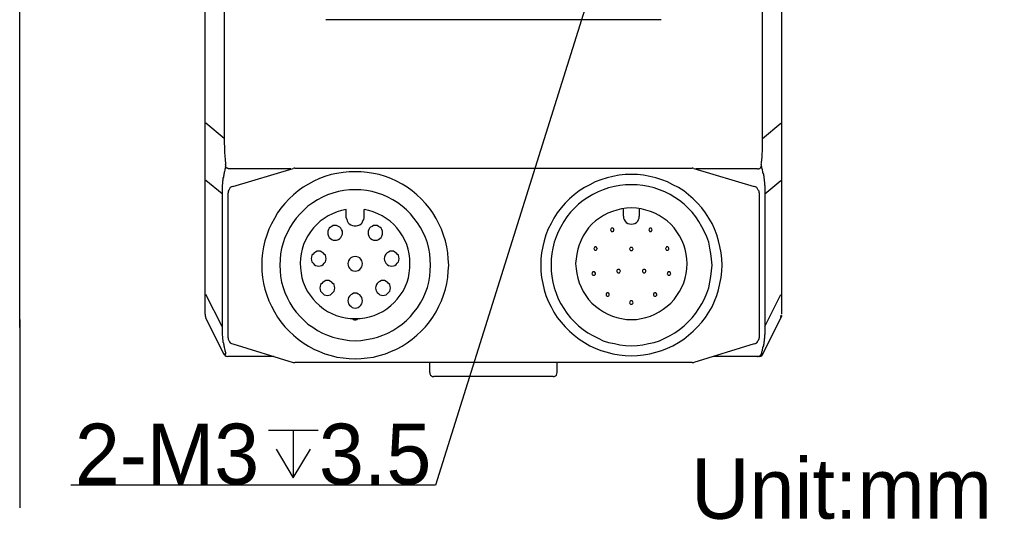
# Model space of a CAD drawing. Extents: x 2 to 309, y 0 to 392.
# Tile 27 of 28: x 257 to 309, y 308 to 334. Entities that reach past the tile are written whole.
import ezdxf

# ---------------------------------------------------------------- set-up
doc = ezdxf.new("R2010")
doc.units = 0
doc.header["$MEASUREMENT"] = 0
doc.layers.get('0').update_dxf_attribs({"linetype": 'CONTINUOUS'})
doc.styles.add('HORIZONTALGBCBIG', font='txt.shx', dxfattribs={"bigfont": 'gbcbig.shx'})

msp = doc.modelspace()

# ---------------------------------------------------------------- linework, layer by layer
at = {"color": 7, "linetype": 'Continuous'}
for p, q in [((268.124, 355.804), (268.124, 327.428)), ((296.221, 327.428), (296.221, 355.804)), ((257.461, 317.568), (257.461, 354.95)), ((267.143, 318.259), (267.143, 353.856)), ((297.222, 318.259), (297.222, 353.71)), ((290.919, 333.616), (273.426, 333.616)), ((268.124, 327.428), (267.18, 328.22)), ((296.221, 327.428), (297.165, 328.22)), ((271.615, 325.843), (268.388, 325.843)), ((268.577, 324.919), (271.728, 325.862)), ((271.823, 325.881), (292.542, 325.881)), ((292.636, 325.862), (295.787, 324.919)), ((295.957, 325.843), (292.731, 325.843)), ((268.03, 324.541), (267.18, 325.24)), ((296.335, 324.541), (297.165, 325.24)), ((268.03, 324.541), (268.03, 317.617)), ((268.332, 317.032), (268.332, 324.598)), ((296.033, 324.598), (296.033, 317.032)), ((296.335, 324.541), (296.335, 317.617)), ((274.502, 323.296), (274.502, 323.73)), ((275.427, 323.296), (275.427, 323.73)), ((288.957, 323.372), (288.957, 323.768)), ((289.787, 323.768), (289.787, 323.372)), ((273.313, 319.957), (273.351, 319.976)), ((276.578, 319.976), (276.616, 319.957)), ((268.03, 317.617), (267.18, 319.296)), ((296.335, 317.617), (297.165, 319.296)), ((267.143, 318.259), (267.143, 318.202)), ((267.143, 318.221), (267.143, 318.183)), ((267.143, 318.202), (267.143, 318.183)), ((267.143, 318.202), (267.143, 318.164)), ((267.143, 318.202), (267.143, 318.164)), ((267.143, 318.164), (267.162, 318.127)), ((267.143, 318.164), (267.162, 318.146)), ((267.162, 318.146), (267.162, 318.127)), ((267.162, 318.127), (267.162, 318.108)), ((267.162, 318.127), (267.162, 318.108)), ((267.162, 318.127), (267.162, 318.108)), ((267.162, 318.108), (267.18, 318.07)), ((267.18, 318.07), (267.18, 318.051)), ((268.124, 316.164), (267.18, 318.051)), ((296.221, 316.164), (297.165, 318.051)), ((297.184, 318.108), (297.203, 318.127)), ((268.577, 316.712), (271.728, 315.749)), ((295.787, 316.712), (292.636, 315.749)), ((270.728, 316.051), (268.313, 316.051)), ((296.033, 316.051), (293.636, 316.051)), ((292.542, 315.749), (271.823, 315.749)), ((278.861, 315.221), (278.861, 315.749)), ((285.503, 315.221), (285.503, 315.749)), ((285.296, 315.014), (279.069, 315.014)), ((270.442, 312.226), (273.034, 312.226)), ((271.729, 312.226), (271.729, 309.73))]:
    msp.add_line(p, q, dxfattribs=at)
at = {"color": 251, "linetype": 'Continuous'}
for p, q in [((287.817, 336.929), (279.148, 309.343)), ((257.461, 317.992), (257.461, 308.169)), ((279.148, 309.356), (260.124, 309.356))]:
    msp.add_line(p, q, dxfattribs=at)
at = {"color": 7, "linetype": 'Continuous'}
for points in [[(268.124, 327.428), (268.124, 327.334), (268.124, 327.239), (268.124, 327.145), (268.143, 327.032), (268.143, 327.032), (268.143, 326.956), (268.143, 326.938), (268.143, 326.862), (268.143, 326.843), (268.143, 326.768), (268.143, 326.749), (268.143, 326.673), (268.143, 326.655), (268.162, 326.56), (268.162, 326.541), (268.162, 326.466), (268.162, 326.447), (268.181, 326.372), (268.181, 326.353), (268.181, 326.277), (268.181, 326.258), (268.199, 326.164), (268.199, 326.164), (268.199, 326.07), (268.199, 326.07)], [(296.146, 326.07), (296.165, 326.145), (296.165, 326.164), (296.165, 326.239), (296.184, 326.258), (296.184, 326.334), (296.184, 326.353), (296.203, 326.428), (296.203, 326.447), (296.203, 326.522), (296.203, 326.541), (296.203, 326.636), (296.203, 326.655), (296.221, 326.73), (296.221, 326.749), (296.221, 326.824), (296.221, 326.843), (296.221, 326.919), (296.221, 326.938), (296.221, 327.032), (296.221, 327.032), (296.221, 327.145), (296.221, 327.145), (296.221, 327.239), (296.221, 327.334), (296.221, 327.428)], [(268.199, 325.956), (268.199, 325.919), (268.181, 325.862), (268.162, 325.806), (268.162, 325.768), (268.143, 325.711), (268.124, 325.655), (268.124, 325.617), (268.105, 325.56), (268.105, 325.504), (268.086, 325.466), (268.086, 325.409), (268.067, 325.353), (268.067, 325.315), (268.067, 325.258), (268.049, 325.202), (268.049, 325.164), (268.049, 325.107), (268.049, 325.051), (268.03, 325.013), (268.03, 324.957), (268.03, 324.9), (268.03, 324.862), (268.03, 324.806), (268.03, 324.749), (268.03, 324.692), (268.03, 324.655), (268.03, 324.598), (268.03, 324.541)], [(268.199, 325.956), (268.199, 325.956), (268.199, 325.975), (268.199, 325.975), (268.218, 325.994), (268.218, 325.994), (268.218, 325.994), (268.218, 326.013), (268.218, 326.013), (268.218, 326.013), (268.218, 326.032), (268.218, 326.032), (268.218, 326.051), (268.199, 326.051), (268.199, 326.07)], [(268.388, 325.843), (268.388, 325.843), (268.369, 325.843), (268.369, 325.843), (268.35, 325.843), (268.35, 325.843), (268.35, 325.843), (268.332, 325.862), (268.313, 325.862), (268.313, 325.862), (268.294, 325.862), (268.294, 325.881), (268.275, 325.881), (268.275, 325.881), (268.256, 325.9), (268.256, 325.9), (268.237, 325.919), (268.237, 325.919), (268.218, 325.938), (268.218, 325.938), (268.218, 325.938), (268.218, 325.956), (268.199, 325.956), (268.199, 325.956)], [(270.086, 320.825), (270.086, 320.504), (270.124, 320.183), (270.181, 319.862), (270.256, 319.561), (270.351, 319.259), (270.464, 318.957), (270.596, 318.674), (270.747, 318.391), (270.917, 318.108), (271.087, 317.863), (271.294, 317.598), (271.521, 317.372), (271.747, 317.164), (271.992, 316.957), (272.257, 316.768), (272.521, 316.598), (272.804, 316.447), (273.106, 316.315), (273.389, 316.202), (273.71, 316.108), (274.011, 316.032), (274.332, 315.995), (274.653, 315.957), (274.955, 315.938), (275.276, 315.957), (275.597, 315.995), (275.917, 316.032), (276.219, 316.108), (276.54, 316.202), (276.823, 316.315), (277.125, 316.447), (277.408, 316.598), (277.672, 316.768), (277.936, 316.957), (278.182, 317.164), (278.408, 317.372), (278.635, 317.598), (278.842, 317.863), (279.012, 318.108), (279.182, 318.391), (279.333, 318.674), (279.465, 318.957), (279.578, 319.259), (279.672, 319.561), (279.748, 319.862), (279.805, 320.183), (279.823, 320.504), (279.842, 320.825), (279.823, 321.145), (279.805, 321.466), (279.748, 321.768), (279.672, 322.089), (279.578, 322.391), (279.465, 322.692), (279.333, 322.975), (279.182, 323.258), (279.012, 323.541), (278.842, 323.787), (278.635, 324.032), (278.408, 324.277), (278.182, 324.485), (277.936, 324.692), (277.672, 324.881), (277.408, 325.051), (277.125, 325.202), (276.823, 325.334), (276.54, 325.447), (276.219, 325.541), (275.917, 325.598), (275.597, 325.655), (275.276, 325.692), (274.955, 325.692), (274.653, 325.692), (274.332, 325.655), (274.011, 325.598), (273.71, 325.541), (273.389, 325.447), (273.106, 325.334), (272.804, 325.202), (272.521, 325.051), (272.257, 324.881), (271.992, 324.692), (271.747, 324.485), (271.521, 324.277), (271.294, 324.032), (271.087, 323.787), (270.917, 323.541), (270.747, 323.258), (270.596, 322.975), (270.464, 322.692), (270.351, 322.391), (270.256, 322.089), (270.181, 321.768), (270.124, 321.466), (270.086, 321.145), (270.086, 320.825)], [(271.823, 325.881), (271.785, 325.881), (271.728, 325.862)], [(292.636, 325.862), (292.58, 325.881), (292.542, 325.881)], [(295.957, 325.843), (295.976, 325.843), (295.976, 325.843), (295.995, 325.843), (295.995, 325.843), (296.014, 325.843), (296.014, 325.843), (296.033, 325.862), (296.033, 325.862), (296.052, 325.862), (296.071, 325.862), (296.071, 325.881), (296.089, 325.881), (296.089, 325.881), (296.108, 325.9), (296.108, 325.9), (296.127, 325.919), (296.127, 325.919), (296.127, 325.938), (296.146, 325.938), (296.146, 325.938), (296.146, 325.956), (296.146, 325.956), (296.165, 325.956)], [(296.146, 326.07), (296.146, 326.051), (296.146, 326.051), (296.146, 326.032), (296.146, 326.032), (296.146, 326.013), (296.146, 326.013), (296.146, 326.013), (296.146, 325.994), (296.146, 325.994), (296.146, 325.994), (296.146, 325.975), (296.146, 325.975), (296.146, 325.956), (296.165, 325.956)], [(296.165, 325.956), (296.165, 325.919), (296.184, 325.862), (296.203, 325.806), (296.203, 325.768), (296.221, 325.711), (296.221, 325.655), (296.24, 325.617), (296.259, 325.56), (296.259, 325.504), (296.278, 325.466), (296.278, 325.409), (296.278, 325.353), (296.297, 325.315), (296.297, 325.258), (296.297, 325.202), (296.316, 325.164), (296.316, 325.107), (296.316, 325.051), (296.316, 325.013), (296.335, 324.957), (296.335, 324.9), (296.335, 324.862), (296.335, 324.806), (296.335, 324.749), (296.335, 324.692), (296.335, 324.655), (296.335, 324.598), (296.335, 324.541)], [(284.654, 320.825), (284.654, 320.504), (284.692, 320.183), (284.749, 319.862), (284.824, 319.542), (284.918, 319.24), (285.032, 318.938), (285.183, 318.655), (285.333, 318.372), (285.503, 318.089), (285.711, 317.844), (285.918, 317.598), (286.145, 317.372), (286.39, 317.164), (286.654, 316.957), (286.919, 316.787), (287.202, 316.617), (287.485, 316.485), (287.787, 316.372), (288.107, 316.278), (288.409, 316.202), (288.73, 316.146), (289.051, 316.108), (289.372, 316.089), (289.692, 316.108), (290.013, 316.146), (290.334, 316.202), (290.655, 316.278), (290.957, 316.372), (291.259, 316.485), (291.542, 316.617), (291.825, 316.787), (292.108, 316.957), (292.353, 317.164), (292.598, 317.372), (292.825, 317.598), (293.051, 317.844), (293.24, 318.089), (293.41, 318.372), (293.58, 318.655), (293.712, 318.938), (293.825, 319.24), (293.919, 319.542), (293.995, 319.862), (294.051, 320.183), (294.089, 320.504), (294.108, 320.825), (294.089, 321.145), (294.051, 321.466), (293.995, 321.787), (293.919, 322.089), (293.825, 322.409), (293.712, 322.711), (293.58, 322.994), (293.41, 323.277), (293.24, 323.541), (293.051, 323.806), (292.825, 324.051), (292.598, 324.277), (292.353, 324.485), (292.108, 324.692), (291.825, 324.862), (291.542, 325.013), (291.259, 325.164), (290.957, 325.277), (290.655, 325.372), (290.334, 325.447), (290.013, 325.504), (289.692, 325.541), (289.372, 325.541), (289.051, 325.541), (288.73, 325.504), (288.409, 325.447), (288.107, 325.372), (287.787, 325.277), (287.485, 325.164), (287.202, 325.013), (286.919, 324.862), (286.654, 324.692), (286.39, 324.485), (286.145, 324.277), (285.918, 324.051), (285.711, 323.806), (285.503, 323.541), (285.333, 323.277), (285.183, 322.994), (285.032, 322.711), (284.918, 322.409), (284.824, 322.089), (284.749, 321.787), (284.692, 321.466), (284.654, 321.145), (284.654, 320.825)], [(268.577, 324.919), (268.52, 324.9), (268.445, 324.862), (268.407, 324.806), (268.369, 324.73), (268.332, 324.674), (268.332, 324.598)], [(271.03, 320.825), (271.049, 320.523), (271.068, 320.24), (271.124, 319.938), (271.2, 319.655), (271.294, 319.391), (271.426, 319.108), (271.558, 318.862), (271.709, 318.598), (271.879, 318.372), (272.087, 318.146), (272.294, 317.938), (272.502, 317.749), (272.747, 317.58), (272.992, 317.41), (273.257, 317.278), (273.521, 317.164), (273.804, 317.07), (274.087, 316.995), (274.37, 316.938), (274.672, 316.9), (274.955, 316.881), (275.257, 316.9), (275.559, 316.938), (275.842, 316.995), (276.125, 317.07), (276.408, 317.164), (276.672, 317.278), (276.936, 317.41), (277.182, 317.58), (277.408, 317.749), (277.635, 317.938), (277.842, 318.146), (278.031, 318.372), (278.219, 318.598), (278.37, 318.862), (278.503, 319.108), (278.635, 319.391), (278.729, 319.655), (278.804, 319.938), (278.861, 320.24), (278.88, 320.523), (278.899, 320.825), (278.88, 321.108), (278.861, 321.41), (278.804, 321.693), (278.729, 321.976), (278.635, 322.259), (278.503, 322.523), (278.37, 322.787), (278.219, 323.032), (278.031, 323.277), (277.842, 323.504), (277.635, 323.711), (277.408, 323.9), (277.182, 324.07), (276.936, 324.221), (276.672, 324.372), (276.408, 324.485), (276.125, 324.579), (275.842, 324.655), (275.559, 324.711), (275.257, 324.749), (274.955, 324.749), (274.672, 324.749), (274.37, 324.711), (274.087, 324.655), (273.804, 324.579), (273.521, 324.485), (273.257, 324.372), (272.992, 324.221), (272.747, 324.07), (272.502, 323.9), (272.294, 323.711), (272.087, 323.504), (271.879, 323.277), (271.709, 323.032), (271.558, 322.787), (271.426, 322.523), (271.294, 322.259), (271.2, 321.976), (271.124, 321.693), (271.068, 321.41), (271.049, 321.108), (271.03, 320.825)], [(285.183, 320.825), (285.183, 320.523), (285.22, 320.221), (285.277, 319.938), (285.352, 319.636), (285.447, 319.353), (285.56, 319.07), (285.692, 318.806), (285.843, 318.561), (286.013, 318.315), (286.201, 318.07), (286.409, 317.863), (286.617, 317.655), (286.862, 317.466), (287.107, 317.297), (287.371, 317.146), (287.636, 317.014), (287.9, 316.881), (288.183, 316.787), (288.485, 316.731), (288.768, 316.674), (289.07, 316.636), (289.372, 316.617), (289.674, 316.636), (289.976, 316.674), (290.259, 316.731), (290.56, 316.787), (290.844, 316.881), (291.127, 317.014), (291.391, 317.146), (291.636, 317.297), (291.881, 317.466), (292.127, 317.655), (292.334, 317.863), (292.542, 318.07), (292.731, 318.315), (292.9, 318.561), (293.051, 318.806), (293.183, 319.07), (293.315, 319.353), (293.41, 319.636), (293.466, 319.938), (293.523, 320.221), (293.561, 320.523), (293.58, 320.825), (293.561, 321.127), (293.523, 321.428), (293.466, 321.711), (293.41, 322.013), (293.315, 322.296), (293.183, 322.56), (293.051, 322.825), (292.9, 323.089), (292.731, 323.334), (292.542, 323.579), (292.334, 323.787), (292.127, 323.994), (291.881, 324.183), (291.636, 324.353), (291.391, 324.504), (291.127, 324.636), (290.844, 324.749), (290.56, 324.843), (290.259, 324.919), (289.976, 324.975), (289.674, 325.013), (289.372, 325.013), (289.07, 325.013), (288.768, 324.975), (288.485, 324.919), (288.183, 324.843), (287.9, 324.749), (287.636, 324.636), (287.371, 324.504), (287.107, 324.353), (286.862, 324.183), (286.617, 323.994), (286.409, 323.787), (286.201, 323.579), (286.013, 323.334), (285.843, 323.089), (285.692, 322.825), (285.56, 322.56), (285.447, 322.296), (285.352, 322.013), (285.277, 321.711), (285.22, 321.428), (285.183, 321.127), (285.183, 320.825)], [(296.033, 324.598), (296.033, 324.674), (295.995, 324.73), (295.957, 324.806), (295.92, 324.862), (295.844, 324.9), (295.787, 324.919)], [(274.502, 323.73), (274.257, 323.674), (274.03, 323.598), (273.785, 323.504), (273.559, 323.391), (273.351, 323.258), (273.143, 323.108), (272.955, 322.938), (272.785, 322.768), (272.634, 322.56), (272.502, 322.353), (272.37, 322.126), (272.275, 321.9), (272.2, 321.655), (272.143, 321.41), (272.106, 321.164), (272.087, 320.919), (272.106, 320.674), (272.143, 320.41), (272.181, 320.164), (272.257, 319.938), (272.351, 319.693), (272.464, 319.466), (272.615, 319.259), (272.766, 319.051), (272.936, 318.881), (273.106, 318.712), (273.313, 318.542), (273.521, 318.41), (273.747, 318.296), (273.974, 318.202), (274.219, 318.127), (274.464, 318.07), (274.71, 318.032), (274.955, 318.032), (275.219, 318.032), (275.464, 318.07), (275.71, 318.127), (275.955, 318.202), (276.182, 318.296), (276.408, 318.41), (276.616, 318.542), (276.823, 318.712), (276.993, 318.881), (277.163, 319.051), (277.314, 319.259), (277.465, 319.466), (277.578, 319.693), (277.672, 319.938), (277.748, 320.164), (277.785, 320.41), (277.823, 320.674), (277.823, 320.919), (277.823, 321.164), (277.785, 321.41), (277.729, 321.655), (277.653, 321.9), (277.559, 322.126), (277.427, 322.353), (277.295, 322.56), (277.144, 322.768), (276.974, 322.938), (276.785, 323.108), (276.578, 323.258), (276.37, 323.391), (276.144, 323.504), (275.898, 323.598), (275.672, 323.674), (275.427, 323.73)], [(286.466, 320.9), (286.485, 320.636), (286.522, 320.391), (286.579, 320.145), (286.654, 319.9), (286.749, 319.674), (286.862, 319.447), (286.994, 319.24), (287.145, 319.032), (287.315, 318.844), (287.504, 318.674), (287.711, 318.523), (287.919, 318.391), (288.145, 318.259), (288.39, 318.164), (288.617, 318.089), (288.862, 318.032), (289.126, 317.995), (289.372, 317.995), (289.636, 317.995), (289.881, 318.032), (290.126, 318.089), (290.372, 318.164), (290.598, 318.259), (290.825, 318.391), (291.032, 318.523), (291.24, 318.674), (291.428, 318.844), (291.598, 319.032), (291.749, 319.24), (291.881, 319.447), (292.013, 319.674), (292.108, 319.9), (292.183, 320.145), (292.24, 320.391), (292.259, 320.636), (292.278, 320.9), (292.259, 321.145), (292.24, 321.391), (292.183, 321.655), (292.108, 321.881), (292.013, 322.126), (291.881, 322.353), (291.749, 322.56), (291.598, 322.768), (291.428, 322.957), (291.24, 323.126), (291.032, 323.277), (290.825, 323.409), (290.598, 323.523), (290.372, 323.617), (290.126, 323.692), (289.881, 323.749), (289.636, 323.787), (289.372, 323.806), (289.126, 323.787), (288.862, 323.749), (288.617, 323.692), (288.39, 323.617), (288.145, 323.523), (287.919, 323.409), (287.711, 323.277), (287.504, 323.126), (287.315, 322.957), (287.145, 322.768), (286.994, 322.56), (286.862, 322.353), (286.749, 322.126), (286.654, 321.881), (286.579, 321.655), (286.522, 321.391), (286.485, 321.145), (286.466, 320.9)], [(274.502, 323.296), (274.521, 323.202), (274.54, 323.126), (274.596, 323.032), (274.653, 322.975), (274.729, 322.919), (274.823, 322.881), (274.917, 322.862), (275.012, 322.862), (275.106, 322.881), (275.2, 322.919), (275.276, 322.975), (275.332, 323.032), (275.37, 323.126), (275.408, 323.202), (275.427, 323.296)], [(288.957, 323.372), (288.957, 323.277), (288.994, 323.202), (289.051, 323.108), (289.107, 323.051), (289.183, 322.994), (289.277, 322.975), (289.372, 322.957), (289.466, 322.975), (289.56, 322.994), (289.636, 323.051), (289.711, 323.108), (289.749, 323.202), (289.787, 323.277), (289.787, 323.372)], [(273.54, 322.504), (273.54, 322.428), (273.577, 322.334), (273.615, 322.259), (273.672, 322.202), (273.747, 322.164), (273.823, 322.126), (273.917, 322.126), (273.993, 322.126), (274.087, 322.164), (274.162, 322.202), (274.219, 322.259), (274.257, 322.334), (274.295, 322.428), (274.295, 322.504), (274.295, 322.598), (274.257, 322.674), (274.219, 322.749), (274.162, 322.806), (274.087, 322.843), (273.993, 322.881), (273.917, 322.881), (273.823, 322.881), (273.747, 322.843), (273.672, 322.806), (273.615, 322.749), (273.577, 322.674), (273.54, 322.598), (273.54, 322.504)], [(275.634, 322.504), (275.634, 322.428), (275.672, 322.334), (275.71, 322.259), (275.766, 322.202), (275.842, 322.164), (275.917, 322.126), (276.012, 322.126), (276.106, 322.126), (276.182, 322.164), (276.257, 322.202), (276.314, 322.259), (276.351, 322.334), (276.389, 322.428), (276.389, 322.504), (276.389, 322.598), (276.351, 322.674), (276.314, 322.749), (276.257, 322.806), (276.182, 322.843), (276.106, 322.881), (276.012, 322.881), (275.917, 322.881), (275.842, 322.843), (275.766, 322.806), (275.71, 322.749), (275.672, 322.674), (275.634, 322.598), (275.634, 322.504)], [(288.277, 322.655), (288.296, 322.636), (288.315, 322.598), (288.334, 322.579), (288.372, 322.579), (288.409, 322.579), (288.447, 322.598), (288.466, 322.636), (288.466, 322.655), (288.466, 322.692), (288.447, 322.73), (288.409, 322.749), (288.372, 322.749), (288.334, 322.749), (288.315, 322.73), (288.296, 322.692), (288.277, 322.655)], [(290.277, 322.655), (290.296, 322.636), (290.315, 322.598), (290.334, 322.579), (290.372, 322.579), (290.41, 322.579), (290.428, 322.598), (290.447, 322.636), (290.466, 322.655), (290.447, 322.692), (290.428, 322.73), (290.41, 322.749), (290.372, 322.749), (290.334, 322.749), (290.315, 322.73), (290.296, 322.692), (290.277, 322.655)], [(287.409, 321.693), (287.428, 321.655), (287.447, 321.617), (287.466, 321.598), (287.504, 321.598), (287.541, 321.598), (287.56, 321.617), (287.579, 321.655), (287.598, 321.693), (287.579, 321.711), (287.56, 321.749), (287.541, 321.768), (287.504, 321.768), (287.466, 321.768), (287.447, 321.749), (287.428, 321.711), (287.409, 321.693)], [(289.277, 321.674), (289.296, 321.636), (289.315, 321.598), (289.334, 321.579), (289.372, 321.579), (289.409, 321.579), (289.428, 321.598), (289.447, 321.636), (289.466, 321.674), (289.447, 321.693), (289.428, 321.73), (289.409, 321.749), (289.372, 321.749), (289.334, 321.749), (289.315, 321.73), (289.296, 321.693), (289.277, 321.674)], [(291.145, 321.693), (291.164, 321.655), (291.183, 321.617), (291.202, 321.598), (291.24, 321.598), (291.278, 321.598), (291.315, 321.617), (291.334, 321.655), (291.334, 321.693), (291.334, 321.711), (291.315, 321.749), (291.278, 321.768), (291.24, 321.768), (291.202, 321.768), (291.183, 321.749), (291.164, 321.711), (291.145, 321.693)], [(272.672, 321.164), (272.691, 321.07), (272.709, 320.994), (272.766, 320.919), (272.823, 320.862), (272.898, 320.806), (272.974, 320.787), (273.068, 320.768), (273.143, 320.787), (273.219, 320.806), (273.294, 320.862), (273.351, 320.919), (273.408, 320.994), (273.426, 321.07), (273.445, 321.164), (273.426, 321.24), (273.408, 321.334), (273.351, 321.391), (273.294, 321.466), (273.219, 321.504), (273.143, 321.542), (273.068, 321.542), (272.974, 321.542), (272.898, 321.504), (272.823, 321.466), (272.766, 321.391), (272.709, 321.334), (272.691, 321.24), (272.672, 321.164)], [(274.578, 320.9), (274.596, 320.806), (274.615, 320.73), (274.672, 320.655), (274.729, 320.598), (274.804, 320.542), (274.879, 320.523), (274.955, 320.504), (275.049, 320.523), (275.125, 320.542), (275.2, 320.598), (275.257, 320.655), (275.313, 320.73), (275.332, 320.806), (275.351, 320.9), (275.332, 320.976), (275.313, 321.051), (275.257, 321.127), (275.2, 321.202), (275.125, 321.24), (275.049, 321.259), (274.955, 321.277), (274.879, 321.259), (274.804, 321.24), (274.729, 321.202), (274.672, 321.127), (274.615, 321.051), (274.596, 320.976), (274.578, 320.9)], [(276.483, 321.164), (276.502, 321.07), (276.521, 320.994), (276.559, 320.919), (276.634, 320.862), (276.71, 320.806), (276.785, 320.787), (276.861, 320.768), (276.955, 320.787), (277.031, 320.806), (277.106, 320.862), (277.163, 320.919), (277.219, 320.994), (277.238, 321.07), (277.257, 321.164), (277.238, 321.24), (277.219, 321.334), (277.163, 321.391), (277.106, 321.466), (277.031, 321.504), (276.955, 321.542), (276.861, 321.542), (276.785, 321.542), (276.71, 321.504), (276.634, 321.466), (276.559, 321.391), (276.521, 321.334), (276.502, 321.24), (276.483, 321.164)], [(288.617, 320.504), (288.617, 320.485), (288.636, 320.447), (288.673, 320.428), (288.711, 320.428), (288.749, 320.428), (288.768, 320.447), (288.787, 320.485), (288.806, 320.504), (288.787, 320.542), (288.768, 320.579), (288.749, 320.598), (288.711, 320.598), (288.673, 320.598), (288.636, 320.579), (288.617, 320.542), (288.617, 320.504)], [(289.957, 320.504), (289.957, 320.485), (289.976, 320.447), (290.013, 320.428), (290.032, 320.428), (290.07, 320.428), (290.108, 320.447), (290.126, 320.485), (290.126, 320.504), (290.126, 320.542), (290.108, 320.579), (290.07, 320.598), (290.032, 320.598), (290.013, 320.598), (289.976, 320.579), (289.957, 320.542), (289.957, 320.504)], [(287.315, 320.372), (287.334, 320.353), (287.353, 320.315), (287.371, 320.296), (287.409, 320.296), (287.447, 320.296), (287.466, 320.315), (287.504, 320.353), (287.504, 320.372), (287.504, 320.41), (287.466, 320.447), (287.447, 320.466), (287.409, 320.466), (287.371, 320.466), (287.353, 320.447), (287.334, 320.41), (287.315, 320.372)], [(291.24, 320.372), (291.259, 320.353), (291.278, 320.315), (291.296, 320.296), (291.334, 320.296), (291.372, 320.296), (291.391, 320.315), (291.41, 320.353), (291.428, 320.372), (291.41, 320.41), (291.391, 320.447), (291.372, 320.466), (291.334, 320.466), (291.296, 320.466), (291.278, 320.447), (291.259, 320.41), (291.24, 320.372)], [(273.125, 319.636), (273.143, 319.542), (273.162, 319.466), (273.219, 319.391), (273.276, 319.334), (273.351, 319.278), (273.426, 319.259), (273.521, 319.24), (273.596, 319.259), (273.672, 319.278), (273.747, 319.334), (273.804, 319.391), (273.86, 319.466), (273.879, 319.542), (273.898, 319.636), (273.879, 319.711), (273.86, 319.806), (273.804, 319.862), (273.747, 319.938), (273.672, 319.976), (273.596, 320.013), (273.521, 320.013), (273.426, 320.013), (273.351, 319.976), (273.276, 319.938), (273.219, 319.862), (273.162, 319.806), (273.143, 319.711), (273.125, 319.636)], [(276.031, 319.636), (276.049, 319.542), (276.068, 319.466), (276.106, 319.391), (276.182, 319.334), (276.257, 319.278), (276.332, 319.259), (276.408, 319.24), (276.502, 319.259), (276.578, 319.278), (276.653, 319.334), (276.71, 319.391), (276.766, 319.466), (276.785, 319.542), (276.804, 319.636), (276.785, 319.711), (276.766, 319.806), (276.71, 319.862), (276.653, 319.938), (276.578, 319.976), (276.502, 320.013), (276.408, 320.013), (276.332, 320.013), (276.257, 319.976), (276.182, 319.938), (276.106, 319.862), (276.068, 319.806), (276.049, 319.711), (276.031, 319.636)], [(274.578, 318.976), (274.596, 318.881), (274.615, 318.806), (274.672, 318.73), (274.729, 318.674), (274.804, 318.617), (274.879, 318.598), (274.955, 318.579), (275.049, 318.598), (275.125, 318.617), (275.2, 318.674), (275.257, 318.73), (275.313, 318.806), (275.332, 318.881), (275.351, 318.976), (275.332, 319.051), (275.313, 319.127), (275.257, 319.202), (275.2, 319.278), (275.125, 319.315), (275.049, 319.353), (274.955, 319.353), (274.879, 319.353), (274.804, 319.315), (274.729, 319.278), (274.672, 319.202), (274.615, 319.127), (274.596, 319.051), (274.578, 318.976)], [(288.051, 319.296), (288.051, 319.259), (288.07, 319.221), (288.107, 319.202), (288.126, 319.202), (288.164, 319.202), (288.202, 319.221), (288.221, 319.259), (288.221, 319.296), (288.221, 319.315), (288.202, 319.353), (288.164, 319.372), (288.126, 319.372), (288.107, 319.372), (288.07, 319.353), (288.051, 319.315), (288.051, 319.296)], [(290.523, 319.296), (290.523, 319.259), (290.542, 319.221), (290.579, 319.202), (290.617, 319.202), (290.655, 319.202), (290.674, 319.221), (290.693, 319.259), (290.693, 319.296), (290.693, 319.315), (290.674, 319.353), (290.655, 319.372), (290.617, 319.372), (290.579, 319.372), (290.542, 319.353), (290.523, 319.315), (290.523, 319.296)], [(289.277, 318.862), (289.296, 318.825), (289.315, 318.806), (289.334, 318.787), (289.372, 318.787), (289.409, 318.787), (289.428, 318.806), (289.447, 318.825), (289.466, 318.862), (289.447, 318.9), (289.428, 318.938), (289.409, 318.957), (289.372, 318.957), (289.334, 318.957), (289.315, 318.938), (289.296, 318.9), (289.277, 318.862)], [(267.143, 318.183), (267.143, 318.164), (267.162, 318.127)], [(267.162, 318.108), (267.18, 318.07), (267.18, 318.051)], [(274.804, 318.032), (274.861, 317.995), (274.936, 317.976), (274.993, 317.976), (275.068, 317.995), (275.125, 318.032)], [(297.165, 318.051), (297.165, 318.051), (297.165, 318.051), (297.165, 318.051), (297.165, 318.051), (297.165, 318.07), (297.165, 318.07), (297.165, 318.07), (297.165, 318.07), (297.165, 318.07), (297.165, 318.07), (297.165, 318.07), (297.165, 318.089), (297.165, 318.089), (297.165, 318.089), (297.165, 318.089), (297.165, 318.089), (297.165, 318.089), (297.165, 318.089), (297.165, 318.089), (297.165, 318.108), (297.165, 318.108), (297.165, 318.108), (297.165, 318.127), (297.165, 318.127), (297.165, 318.146), (297.165, 318.146), (297.184, 318.164), (297.184, 318.164), (297.184, 318.183), (297.184, 318.202), (297.184, 318.202), (297.184, 318.221), (297.184, 318.221)], [(297.165, 318.051), (297.165, 318.07), (297.184, 318.089), (297.203, 318.127), (297.203, 318.164), (297.222, 318.202), (297.222, 318.202)], [(297.165, 318.051), (297.203, 318.127), (297.222, 318.202)], [(297.203, 318.127), (297.222, 318.164), (297.222, 318.183)], [(268.03, 317.617), (268.03, 317.561), (268.03, 317.504), (268.03, 317.466), (268.03, 317.41), (268.03, 317.353), (268.03, 317.315), (268.03, 317.259), (268.03, 317.221), (268.03, 317.164), (268.049, 317.108), (268.049, 317.07), (268.049, 317.014), (268.049, 316.957), (268.067, 316.919), (268.067, 316.863), (268.067, 316.806), (268.086, 316.768), (268.086, 316.712), (268.105, 316.674), (268.105, 316.617), (268.124, 316.561), (268.124, 316.523), (268.143, 316.466), (268.162, 316.429), (268.162, 316.372), (268.181, 316.315), (268.199, 316.278), (268.199, 316.221)], [(296.335, 317.617), (296.335, 317.561), (296.335, 317.504), (296.335, 317.466), (296.335, 317.41), (296.335, 317.353), (296.335, 317.315), (296.335, 317.259), (296.335, 317.221), (296.316, 317.164), (296.316, 317.108), (296.316, 317.07), (296.316, 317.014), (296.297, 316.957), (296.297, 316.919), (296.297, 316.863), (296.278, 316.806), (296.278, 316.768), (296.278, 316.712), (296.259, 316.674), (296.259, 316.617), (296.24, 316.561), (296.221, 316.523), (296.221, 316.466), (296.203, 316.429), (296.203, 316.372), (296.184, 316.315), (296.165, 316.278), (296.165, 316.221)], [(268.332, 317.032), (268.332, 316.957), (268.369, 316.9), (268.407, 316.825), (268.445, 316.768), (268.52, 316.731), (268.577, 316.712)], [(295.787, 316.712), (295.844, 316.731), (295.92, 316.768), (295.957, 316.825), (295.995, 316.9), (296.033, 316.957), (296.033, 317.032)], [(268.199, 316.183), (268.199, 316.183), (268.199, 316.183), (268.199, 316.183), (268.181, 316.183), (268.181, 316.183), (268.181, 316.183), (268.162, 316.183), (268.162, 316.183), (268.162, 316.183), (268.162, 316.183), (268.162, 316.183), (268.143, 316.183), (268.143, 316.183), (268.143, 316.183), (268.143, 316.183), (268.143, 316.183), (268.143, 316.183), (268.143, 316.183), (268.143, 316.183), (268.143, 316.183), (268.124, 316.183), (268.124, 316.183), (268.124, 316.183), (268.124, 316.183), (268.124, 316.183), (268.124, 316.183), (268.124, 316.183), (268.124, 316.183), (268.124, 316.164), (268.124, 316.164), (268.124, 316.164), (268.124, 316.164), (268.124, 316.164), (268.124, 316.164), (268.124, 316.164)], [(268.124, 316.164), (268.162, 316.127), (268.199, 316.089), (268.256, 316.07), (268.313, 316.051)], [(268.162, 316.146), (268.181, 316.089), (268.218, 316.07), (268.275, 316.07)], [(268.199, 316.183), (268.199, 316.183), (268.199, 316.183), (268.218, 316.183), (268.218, 316.183), (268.218, 316.183), (268.218, 316.183), (268.218, 316.183), (268.218, 316.183), (268.218, 316.183), (268.218, 316.183), (268.218, 316.183), (268.218, 316.183), (268.218, 316.183), (268.218, 316.183), (268.218, 316.183), (268.218, 316.183), (268.218, 316.183), (268.218, 316.183), (268.218, 316.183), (268.218, 316.202), (268.218, 316.202), (268.218, 316.202), (268.218, 316.202), (268.218, 316.202), (268.218, 316.202), (268.218, 316.202), (268.199, 316.202), (268.199, 316.202), (268.199, 316.202), (268.199, 316.221), (268.199, 316.221), (268.199, 316.221), (268.199, 316.221), (268.199, 316.221), (268.199, 316.221)], [(295.957, 316.051), (295.976, 316.051), (295.976, 316.051), (295.995, 316.051), (295.995, 316.051), (296.014, 316.07), (296.014, 316.07), (296.033, 316.07), (296.033, 316.07), (296.033, 316.07), (296.052, 316.07), (296.052, 316.089), (296.052, 316.089), (296.071, 316.089), (296.071, 316.089), (296.089, 316.108), (296.089, 316.108), (296.108, 316.108), (296.108, 316.108), (296.108, 316.127), (296.108, 316.127), (296.127, 316.127), (296.127, 316.146), (296.127, 316.146), (296.127, 316.146), (296.146, 316.164), (296.146, 316.164), (296.146, 316.183), (296.146, 316.183)], [(296.033, 316.051), (296.089, 316.07), (296.146, 316.089), (296.203, 316.127), (296.221, 316.164)], [(296.089, 316.07), (296.127, 316.07), (296.184, 316.089), (296.203, 316.146)], [(296.165, 316.221), (296.146, 316.221), (296.146, 316.221), (296.146, 316.221), (296.146, 316.221), (296.146, 316.221), (296.146, 316.202), (296.146, 316.202), (296.146, 316.202), (296.146, 316.202), (296.146, 316.202), (296.146, 316.202), (296.146, 316.202), (296.146, 316.202), (296.146, 316.202), (296.146, 316.202), (296.146, 316.183), (296.146, 316.183), (296.146, 316.183), (296.146, 316.183), (296.146, 316.183), (296.146, 316.183), (296.146, 316.183), (296.146, 316.183), (296.146, 316.183), (296.146, 316.183), (296.146, 316.183), (296.146, 316.183), (296.146, 316.183), (296.146, 316.183), (296.146, 316.183), (296.146, 316.183), (296.146, 316.183), (296.146, 316.183), (296.146, 316.183), (296.146, 316.183)], [(296.146, 316.183), (296.165, 316.183), (296.165, 316.183), (296.165, 316.183), (296.165, 316.183), (296.184, 316.183), (296.184, 316.183), (296.184, 316.183), (296.203, 316.183), (296.203, 316.183), (296.203, 316.183), (296.203, 316.183), (296.203, 316.183), (296.203, 316.183), (296.221, 316.183), (296.221, 316.183), (296.221, 316.183), (296.221, 316.183), (296.221, 316.183), (296.221, 316.183), (296.221, 316.183), (296.221, 316.183), (296.221, 316.183), (296.221, 316.183), (296.221, 316.183), (296.221, 316.183), (296.221, 316.183), (296.221, 316.183), (296.221, 316.183), (296.221, 316.164), (296.221, 316.164), (296.221, 316.164), (296.221, 316.164), (296.221, 316.164), (296.221, 316.164), (296.221, 316.164)], [(271.728, 315.749), (271.785, 315.749), (271.823, 315.749)], [(292.542, 315.749), (292.58, 315.749), (292.636, 315.749)], [(278.861, 315.221), (278.861, 315.146), (278.899, 315.089), (278.937, 315.051), (278.993, 315.014), (279.069, 315.014)], [(285.296, 315.014), (285.352, 315.014), (285.409, 315.051), (285.466, 315.089), (285.484, 315.146), (285.503, 315.221)], [(270.84, 311.224), (271.729, 309.73), (272.637, 311.224)]]:
    msp.add_lwpolyline(points, dxfattribs=at)

# ---------------------------------------------------------------- texts
at = {"char_height": 3.15572, "attachment_point": 5, "style": 'HORIZONTALGBCBIG'}
for s, insert, width in [('\\C7;\\f方正兰亭黑_GBK|b0|i0|;\\H3.1557170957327;2-M3', (265.148, 310.957), 12.68429), ('\\C7;\\f方正兰亭黑_GBK|b0|i0|;\\H3.1557170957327;3.5', (276.005, 310.957), 6.8737), ('\\C7;\\f方正兰亭黑_GBK|b0|i0|;\\H3.1557170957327;Unit:mm', (300.342, 309.153), 21.4356)]:
    msp.add_mtext(s, dxfattribs=dict(at, insert=insert, width=width))

doc.saveas('drawing.dxf')
